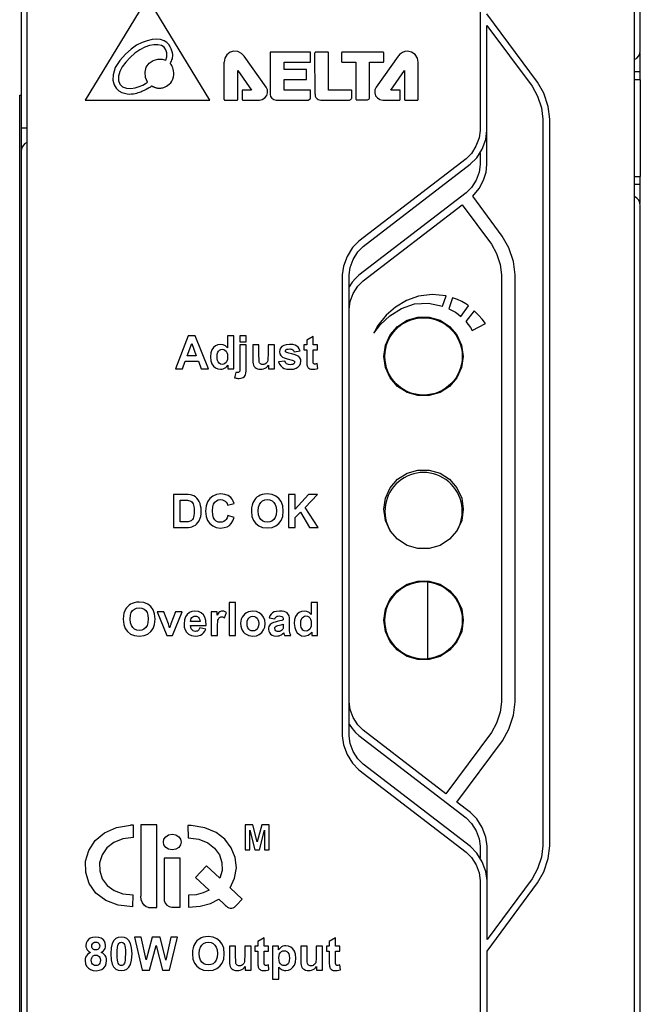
# Model space of a CAD drawing. Header units: millimetres. Extents: x 0 to 268, y -17 to 134.
# Tile 6 of 7: x 236 to 268, y 48 to 99. Entities that reach past the tile are written whole.
import ezdxf

# ---------------------------------------------------------------- set-up
doc = ezdxf.new("R2010")
doc.units = ezdxf.units.MM
doc.layers.add('02___PRT_ALL_AXES', color=7, linetype='Continuous')

msp = doc.modelspace()

# ---------------------------------------------------------------- linework, layer by layer
at = {"color": 3, "linetype": 'Continuous'}
for p, q in [((268.041, 97), (268.041, 124)), ((268.041, 95.5), (267.74, 95.5)), ((268.041, 95.5), (268.041, 90.5)), ((236.041, 91.8), (236.041, 22.6)), ((267.741, 90.5), (268.041, 90.5)), ((268.041, 22.6), (268.041, 89)), ((257.041, 69.54), (257.041, 65.58))]:
    msp.add_line(p, q, dxfattribs=at)
at = {"color": 7, "linetype": 'Continuous'}
for p, q in [((236.338, 120.899), (236.345, 24.699)), ((267.745, 24.701), (267.738, 120.901)), ((259.763, 105.301), (259.764, 92.88)), ((236.041, 100.2), (236.041, 91.8)), ((242.578, 99.749), (239.353, 94.449)), ((245.787, 94.449), (242.578, 99.749)), ((262.728, 95.373), (260.117, 98.898)), ((260.117, 91.116), (260.117, 98.306)), ((260.117, 98.306), (262.444, 95.164)), ((248.703, 95.109), (247.571, 96.711)), ((248.91, 96.894), (248.91, 94.739)), ((250.974, 96.924), (248.94, 96.924)), ((251.004, 96.431), (251.004, 96.894)), ((251.229, 94.747), (251.228, 96.893)), ((251.902, 96.922), (251.258, 96.922)), ((251.931, 94.963), (251.931, 96.893)), ((252.603, 96.894), (252.603, 96.435)), ((254.751, 96.922), (252.633, 96.924)), ((255.521, 96.71), (254.39, 95.108)), ((254.78, 96.438), (254.78, 96.892)), ((268.041, 95.5), (268.041, 96.9)), ((246.528, 94.48), (246.528, 96.409)), ((249.64, 96.024), (249.64, 96.401)), ((249.64, 96.401), (250.974, 96.401)), ((252.633, 96.406), (253.347, 96.406)), ((253.347, 96.406), (253.347, 94.485)), ((254.045, 94.592), (254.045, 96.409)), ((254.045, 96.409), (254.751, 96.409)), ((256.565, 94.479), (256.565, 96.409)), ((240.909, 96.125), (240.793, 95.754)), ((247.245, 94.48), (247.245, 95.977)), ((247.245, 95.977), (247.95, 94.964)), ((250.79, 96.024), (249.64, 96.024)), ((250.79, 95.508), (250.79, 96.024)), ((255.144, 94.962), (255.848, 95.976)), ((255.848, 95.976), (255.849, 94.479)), ((268.041, 95.9), (267.74, 95.9)), ((249.636, 94.968), (249.635, 95.508)), ((249.635, 95.508), (250.79, 95.508)), ((235.966, 31.2), (235.966, 94.7)), ((235.966, 94.7), (236.041, 94.7)), ((247.461, 94.934), (247.461, 94.48)), ((247.95, 94.964), (247.491, 94.964)), ((250.974, 94.968), (249.636, 94.968)), ((251.004, 94.564), (251.004, 94.938)), ((253.1, 94.963), (251.931, 94.963)), ((253.13, 94.582), (253.13, 94.933)), ((255.602, 94.962), (255.144, 94.962)), ((255.631, 94.479), (255.631, 94.933)), ((239.353, 94.449), (245.787, 94.449)), ((246.558, 94.45), (247.214, 94.451)), ((247.491, 94.451), (248.36, 94.451)), ((249.221, 94.449), (250.87, 94.449)), ((251.525, 94.449), (253.015, 94.45)), ((253.378, 94.455), (253.918, 94.455)), ((254.733, 94.45), (255.602, 94.45)), ((255.878, 94.45), (256.535, 94.45)), ((263.005, 93.465), (263.007, 55.899)), ((263.36, 55.899), (263.357, 93.465)), ((236.34, 93), (236.041, 93)), ((260.056, 92.416), (260.117, 92.88)), ((259.867, 91.916), (260.056, 92.416)), ((259.585, 91.461), (259.867, 91.916)), ((259.764, 91.725), (259.764, 91.116)), ((259.04, 91.411), (253.499, 87.156)), ((253.714, 86.877), (259.255, 91.131)), ((259.255, 91.131), (259.585, 91.461)), ((267.741, 90.1), (268.041, 90.1)), ((268.041, 89.1), (268.041, 90.5)), ((259.04, 89.647), (253.499, 85.392)), ((260.91, 87.422), (259.384, 89.482)), ((253.714, 85.113), (258.832, 89.042)), ((258.832, 89.042), (260.343, 87.002)), ((252.637, 85.408), (252.639, 61.588)), ((252.991, 61.588), (252.99, 85.408)), ((260.869, 85.408), (260.871, 63.353)), ((261.576, 63.353), (261.575, 85.408)), ((257.825, 83.797), (258, 84.323)), ((258.342, 84.231), (258.153, 83.665)), ((258.759, 83.27), (259.168, 83.806)), ((259.463, 83.551), (259.022, 83.007)), ((259.352, 82.544), (260.038, 82.905)), ((244.68, 82.26), (244.018, 80.56)), ((245.043, 82.26), (244.68, 82.26)), ((245.724, 80.56), (245.043, 82.26)), ((246.707, 82.26), (246.707, 81.648)), ((247.033, 82.26), (246.707, 82.26)), ((247.033, 80.56), (247.033, 82.26)), ((247.348, 82.26), (247.348, 81.959)), ((247.673, 82.26), (247.348, 82.26)), ((247.348, 81.959), (247.673, 81.959)), ((247.673, 81.959), (247.673, 82.26)), ((251.128, 82.227), (250.801, 82.037)), ((250.801, 82.037), (250.801, 81.792)), ((251.128, 81.792), (251.128, 82.227)), ((244.628, 81.233), (244.858, 81.864)), ((244.858, 81.864), (245.092, 81.233)), ((247.348, 81.792), (247.348, 80.617)), ((247.673, 81.792), (247.348, 81.792)), ((247.674, 80.599), (247.673, 81.792)), ((248.007, 81.792), (248.007, 81.013)), ((248.333, 81.792), (248.007, 81.792)), ((248.333, 81.226), (248.333, 81.792)), ((248.802, 81.792), (248.802, 81.273)), ((249.128, 81.792), (248.802, 81.792)), ((249.128, 80.561), (249.128, 81.792)), ((250.152, 81.437), (250.459, 81.494)), ((250.651, 81.792), (250.651, 81.532)), ((250.801, 81.792), (250.651, 81.792)), ((250.651, 81.532), (250.801, 81.532)), ((250.801, 81.532), (250.801, 80.996)), ((251.351, 81.792), (251.128, 81.792)), ((251.128, 81.532), (251.351, 81.533)), ((251.128, 81.036), (251.128, 81.532)), ((251.351, 81.533), (251.351, 81.792)), ((244.383, 80.56), (244.523, 80.946)), ((244.523, 80.946), (245.202, 80.946)), ((245.092, 81.233), (244.628, 81.233)), ((245.202, 80.946), (245.351, 80.56)), ((249.677, 80.962), (249.35, 80.912)), ((244.018, 80.56), (244.383, 80.56)), ((245.351, 80.56), (245.724, 80.56)), ((246.731, 80.741), (246.731, 80.56)), ((246.731, 80.56), (247.033, 80.56)), ((248.825, 80.745), (248.825, 80.561)), ((248.825, 80.561), (249.128, 80.561)), ((251.377, 80.582), (251.349, 80.834)), ((247.132, 80.374), (247.075, 80.095)), ((243.919, 74.06), (243.919, 72.36)), ((244.546, 74.06), (243.919, 74.06)), ((249.862, 74.061), (249.862, 72.361)), ((250.205, 74.061), (249.862, 74.061)), ((250.899, 74.061), (250.205, 73.306)), ((250.205, 73.306), (250.205, 74.061)), ((250.72, 73.399), (251.36, 74.061)), ((251.36, 74.061), (250.899, 74.061)), ((244.262, 72.647), (244.262, 73.773)), ((244.262, 73.773), (244.416, 73.773)), ((246.711, 73.511), (247.051, 73.592)), ((251.395, 72.361), (250.72, 73.399)), ((254.874, 72.721), (254.792, 73.3)), ((247.056, 72.88), (246.723, 72.985)), ((250.205, 72.874), (250.484, 73.158)), ((250.205, 72.361), (250.205, 72.874)), ((250.484, 73.158), (250.951, 72.361)), ((243.919, 72.36), (244.565, 72.36)), ((244.518, 72.647), (244.262, 72.647)), ((249.862, 72.361), (250.205, 72.361)), ((250.951, 72.361), (251.395, 72.361)), ((246.8, 68.473), (246.8, 66.773)), ((247.125, 68.473), (246.8, 68.473)), ((247.126, 66.773), (247.125, 68.473)), ((251.035, 68.474), (251.035, 67.861)), ((251.36, 68.474), (251.035, 68.474)), ((251.36, 66.774), (251.36, 68.474)), ((243.076, 68.005), (243.572, 66.773)), ((243.418, 68.005), (243.076, 68.005)), ((243.65, 67.376), (243.418, 68.005)), ((244.02, 68.005), (243.786, 67.376)), ((243.866, 66.773), (244.355, 68.005)), ((244.355, 68.005), (244.02, 68.005)), ((245.861, 68.005), (245.862, 66.773)), ((246.164, 68.005), (245.861, 68.005)), ((246.164, 67.83), (246.164, 68.005)), ((246.558, 67.687), (246.659, 67.971)), ((248.858, 67.683), (249.154, 67.629)), ((243.717, 67.166), (243.65, 67.376)), ((244.794, 67.295), (245.61, 67.295)), ((245.286, 67.495), (244.799, 67.495)), ((249.59, 67.61), (249.59, 67.577)), ((249.59, 67.365), (249.59, 67.3)), ((249.906, 67.178), (249.91, 67.559)), ((243.572, 66.773), (243.866, 66.773)), ((245.593, 67.111), (245.268, 67.165)), ((245.862, 66.773), (246.187, 66.773)), ((246.187, 66.773), (246.187, 67.154)), ((246.8, 66.773), (247.126, 66.773)), ((249.615, 66.908), (249.618, 66.899)), ((249.618, 66.899), (249.626, 66.87)), ((249.658, 66.774), (249.981, 66.774)), ((251.058, 66.955), (251.058, 66.774)), ((251.058, 66.774), (251.36, 66.774)), ((253.5, 61.603), (259.043, 57.349)), ((257.998, 58.595), (253.715, 61.882)), ((260.344, 61.76), (257.998, 58.595)), ((258.557, 58.166), (260.911, 61.339)), ((259.258, 55.865), (253.716, 60.119)), ((253.501, 59.839), (259.043, 55.585)), ((259.257, 57.629), (258.557, 58.166)), ((242.226, 56.999), (242.227, 53.304)), ((243.057, 56.999), (242.226, 56.999)), ((243.057, 52.726), (243.057, 56.999)), ((241.856, 56.974), (241.686, 56.977)), ((241.849, 56.337), (241.856, 56.974)), ((244.833, 56.955), (244.663, 56.952)), ((244.663, 56.952), (244.67, 56.316)), ((247.621, 56.989), (247.621, 55.704)), ((248.009, 56.989), (247.621, 56.989)), ((247.862, 55.704), (247.862, 56.715)), ((247.862, 56.715), (248.116, 55.704)), ((248.242, 56.112), (248.009, 56.989)), ((248.473, 56.989), (248.242, 56.112)), ((248.366, 55.704), (248.621, 56.715)), ((248.862, 56.989), (248.473, 56.989)), ((248.621, 56.715), (248.621, 55.704)), ((248.862, 55.704), (248.862, 56.989)), ((247.621, 55.704), (247.862, 55.704)), ((248.116, 55.704), (248.366, 55.704)), ((248.621, 55.704), (248.862, 55.704)), ((259.767, 55.88), (259.767, 55.271)), ((260.12, 51.057), (260.12, 55.88)), ((243.435, 55.26), (243.435, 53.081)), ((244.265, 55.26), (243.435, 55.26)), ((244.265, 52.74), (244.265, 55.26)), ((260.059, 54.58), (259.87, 55.08)), ((245.626, 54.872), (245.061, 54.264)), ((246.311, 54.235), (245.626, 54.872)), ((260.12, 54.116), (260.059, 54.58)), ((245.758, 53.616), (245.061, 54.264)), ((259.767, 54.116), (259.768, 32.684)), ((262.447, 54.2), (260.12, 51.057)), ((260.12, 50.464), (262.73, 53.99)), ((247.469, 53.154), (246.843, 53.739)), ((241.822, 52.751), (241.834, 53.371)), ((244.685, 53.347), (244.697, 52.73)), ((246.256, 53.15), (246.5, 52.923)), ((247.171, 52.835), (247.469, 53.154)), ((242.62, 52.726), (243.057, 52.726)), ((243.828, 52.74), (244.265, 52.74)), ((242.248, 51.183), (241.897, 51.183)), ((241.897, 51.183), (242.303, 49.483)), ((242.504, 50.015), (242.248, 51.183)), ((242.815, 51.183), (242.504, 50.015)), ((243.223, 51.183), (242.815, 51.183)), ((243.521, 49.995), (243.223, 51.183)), ((243.782, 51.183), (243.521, 49.995)), ((243.715, 49.483), (244.128, 51.183)), ((244.128, 51.183), (243.782, 51.183)), ((248.6, 51.15), (248.273, 50.959)), ((248.273, 50.959), (248.273, 50.715)), ((248.6, 50.715), (248.6, 51.15)), ((252.293, 51.15), (251.966, 50.96)), ((251.966, 50.96), (251.966, 50.715)), ((252.293, 50.715), (252.293, 51.15)), ((242.675, 49.483), (243.012, 50.754)), ((243.012, 50.754), (243.351, 49.483)), ((247.127, 50.715), (246.801, 50.715)), ((246.801, 50.715), (246.801, 49.935)), ((247.127, 50.149), (247.127, 50.715)), ((247.921, 50.715), (247.595, 50.715)), ((247.595, 50.715), (247.595, 50.195)), ((247.921, 49.483), (247.921, 50.715)), ((248.273, 50.715), (248.124, 50.715)), ((248.124, 50.715), (248.124, 50.455)), ((248.124, 50.455), (248.274, 50.455)), ((248.274, 50.455), (248.274, 49.918)), ((248.823, 50.715), (248.6, 50.715)), ((248.601, 50.455), (248.823, 50.455)), ((248.601, 49.959), (248.601, 50.455)), ((248.823, 50.455), (248.823, 50.715)), ((249.344, 50.715), (249.04, 50.715)), ((249.04, 50.715), (249.04, 49.015)), ((249.344, 50.534), (249.344, 50.715)), ((250.819, 50.715), (250.493, 50.715)), ((250.493, 50.715), (250.493, 49.936)), ((250.819, 50.149), (250.819, 50.715)), ((251.613, 50.715), (251.287, 50.715)), ((251.287, 50.715), (251.287, 50.195)), ((251.613, 49.483), (251.613, 50.715)), ((251.966, 50.715), (251.816, 50.715)), ((251.816, 50.715), (251.816, 50.455)), ((251.816, 50.455), (251.966, 50.455)), ((251.966, 50.455), (251.966, 49.918)), ((252.515, 50.715), (252.293, 50.715)), ((252.293, 50.455), (252.515, 50.455)), ((252.293, 49.959), (252.293, 50.455)), ((252.515, 50.455), (252.515, 50.715)), ((260.121, 32.684), (260.12, 50.464)), ((242.303, 49.483), (242.675, 49.483)), ((243.351, 49.483), (243.715, 49.483)), ((247.618, 49.667), (247.618, 49.483)), ((247.618, 49.483), (247.921, 49.483)), ((248.85, 49.504), (248.822, 49.757)), ((249.366, 49.015), (249.366, 49.635)), ((251.311, 49.668), (251.311, 49.483)), ((251.311, 49.483), (251.613, 49.483)), ((252.542, 49.504), (252.514, 49.757)), ((249.04, 49.015), (249.366, 49.015))]:
    msp.add_line(p, q, dxfattribs=at)
for points in [[(243.764, 96.322), (243.762, 96.368), (243.78, 96.413), (243.808, 96.464), (243.835, 96.521), (243.857, 96.582), (243.872, 96.648), (243.879, 96.721), (243.876, 96.803), (243.862, 96.893), (243.837, 96.99), (243.798, 97.095), (243.744, 97.205), (243.669, 97.317), (243.566, 97.424), (243.426, 97.515), (243.246, 97.575), (243.039, 97.593), (242.808, 97.572), (242.558, 97.517), (242.291, 97.421), (242.01, 97.279), (241.72, 97.082), (241.429, 96.825), (241.142, 96.497), (240.909, 96.125)], [(243.521, 96.506), (243.573, 96.691), (243.57, 96.885), (243.524, 97.049), (243.432, 97.176), (243.289, 97.264), (243.106, 97.308), (242.897, 97.305), (242.673, 97.261), (242.432, 97.179), (242.179, 97.05), (241.923, 96.868), (241.675, 96.65), (241.446, 96.411), (241.262, 96.162), (241.135, 95.917), (241.065, 95.678)], [(247.571, 96.711), (247.431, 96.859), (247.245, 96.95), (247.041, 96.97), (246.846, 96.916), (246.679, 96.792), (246.568, 96.612), (246.528, 96.409)], [(251.258, 96.922), (251.244, 96.918), (251.233, 96.907), (251.228, 96.893)], [(251.923, 96.913), (251.916, 96.918), (251.909, 96.921), (251.902, 96.922)], [(251.931, 96.893), (251.93, 96.901), (251.927, 96.908), (251.923, 96.913)], [(252.612, 96.916), (252.607, 96.909), (252.604, 96.902), (252.603, 96.894)], [(252.633, 96.924), (252.626, 96.923), (252.619, 96.921), (252.612, 96.916)], [(254.78, 96.892), (254.775, 96.906), (254.764, 96.917), (254.751, 96.922)], [(255.64, 96.839), (255.598, 96.801), (255.558, 96.758), (255.521, 96.71)], [(256.001, 96.972), (255.873, 96.956), (255.746, 96.909), (255.64, 96.839)], [(256.565, 96.409), (256.522, 96.621), (256.401, 96.806), (256.216, 96.928), (256.001, 96.972)], [(242.574, 95.381), (242.465, 95.617), (242.444, 95.886), (242.507, 96.145), (242.656, 96.36), (242.868, 96.5), (243.106, 96.57), (243.333, 96.558), (243.521, 96.506)], [(243.936, 95.753), (243.935, 95.86), (243.922, 95.958), (243.902, 96.041), (243.877, 96.112), (243.85, 96.175), (243.821, 96.229), (243.791, 96.278), (243.764, 96.322)], [(252.603, 96.435), (252.604, 96.428), (252.607, 96.421), (252.612, 96.415)], [(252.612, 96.415), (252.618, 96.41), (252.626, 96.407), (252.633, 96.406)], [(254.751, 96.409), (254.758, 96.41), (254.765, 96.412), (254.771, 96.417)], [(254.771, 96.417), (254.776, 96.423), (254.779, 96.431), (254.78, 96.438)], [(240.793, 95.754), (240.786, 95.48), (240.842, 95.242), (240.951, 95.056), (241.091, 94.929), (241.24, 94.846), (241.383, 94.797), (241.516, 94.771), (241.638, 94.761), (241.749, 94.763), (241.849, 94.773), (241.94, 94.789), (242.021, 94.809), (242.094, 94.831), (242.16, 94.854), (242.219, 94.878), (242.273, 94.902), (242.322, 94.924), (242.367, 94.946), (242.408, 94.966), (242.445, 94.985), (242.479, 95.003), (242.511, 95.019)], [(241.065, 95.678), (241.065, 95.46), (241.14, 95.275), (241.279, 95.134), (241.482, 95.055), (241.715, 95.041), (241.939, 95.077), (242.145, 95.142), (242.325, 95.219), (242.468, 95.304), (242.574, 95.381)], [(242.704, 95.119), (242.721, 95.128), (242.737, 95.137), (242.751, 95.147), (242.763, 95.157), (242.774, 95.166), (242.784, 95.176), (242.795, 95.18), (242.807, 95.173), (242.818, 95.165), (242.831, 95.158), (242.846, 95.151), (242.862, 95.142), (242.879, 95.134), (242.898, 95.125), (242.919, 95.117), (242.941, 95.108), (242.966, 95.1), (242.993, 95.092), (243.022, 95.084), (243.055, 95.077), (243.09, 95.071), (243.128, 95.067), (243.169, 95.065), (243.213, 95.065), (243.26, 95.069), (243.31, 95.076), (243.363, 95.088), (243.421, 95.105), (243.484, 95.13), (243.552, 95.165), (243.624, 95.21), (243.699, 95.27), (243.772, 95.344), (243.837, 95.433), (243.888, 95.533), (243.921, 95.642), (243.936, 95.753)], [(262.444, 95.164), (262.727, 94.653), (262.928, 94.045), (263.005, 93.465)], [(263.357, 93.465), (263.273, 94.116), (263.047, 94.8), (262.728, 95.373)], [(242.511, 95.019), (242.596, 95.064), (242.621, 95.077), (242.644, 95.089), (242.666, 95.1), (242.704, 95.119)], [(247.47, 94.955), (247.465, 94.949), (247.462, 94.941), (247.461, 94.934)], [(247.491, 94.964), (247.484, 94.963), (247.477, 94.96), (247.47, 94.955)], [(248.36, 94.451), (248.506, 94.478), (248.639, 94.557), (248.732, 94.676), (248.776, 94.821), (248.765, 94.975), (248.703, 95.109)], [(248.91, 94.739), (248.932, 94.64), (248.996, 94.546), (249.1, 94.475), (249.221, 94.449)], [(250.994, 94.96), (250.988, 94.964), (250.981, 94.967), (250.974, 94.968)], [(251.004, 94.938), (251.003, 94.946), (250.999, 94.954), (250.994, 94.96)], [(251.229, 94.747), (251.241, 94.658), (251.278, 94.579), (251.334, 94.518)], [(253.121, 94.955), (253.115, 94.959), (253.107, 94.962), (253.1, 94.963)], [(253.13, 94.933), (253.129, 94.941), (253.126, 94.949), (253.121, 94.955)], [(254.39, 95.108), (254.329, 94.976), (254.317, 94.82), (254.362, 94.675), (254.454, 94.556), (254.586, 94.477), (254.733, 94.45)], [(255.624, 94.954), (255.618, 94.958), (255.611, 94.961), (255.602, 94.962)], [(255.631, 94.933), (255.63, 94.941), (255.628, 94.948), (255.624, 94.954)], [(246.528, 94.48), (246.529, 94.473), (246.533, 94.466), (246.538, 94.459)], [(246.538, 94.459), (246.543, 94.455), (246.55, 94.452), (246.558, 94.45)], [(247.214, 94.451), (247.23, 94.455), (247.241, 94.466), (247.245, 94.48)], [(247.461, 94.48), (247.462, 94.473), (247.465, 94.466), (247.47, 94.46)], [(247.47, 94.46), (247.476, 94.455), (247.484, 94.452), (247.491, 94.451)], [(250.87, 94.449), (250.934, 94.47), (250.982, 94.512), (251.004, 94.564)], [(251.334, 94.518), (251.396, 94.48), (251.461, 94.457), (251.525, 94.449)], [(253.015, 94.45), (253.043, 94.456), (253.071, 94.473), (253.096, 94.498)], [(253.096, 94.498), (253.113, 94.525), (253.125, 94.553), (253.13, 94.582)], [(253.918, 94.455), (253.95, 94.46), (253.979, 94.471), (254.003, 94.487)], [(254.003, 94.487), (254.025, 94.514), (254.04, 94.55), (254.045, 94.592)], [(255.602, 94.45), (255.61, 94.451), (255.617, 94.453), (255.624, 94.458)], [(255.624, 94.458), (255.628, 94.465), (255.631, 94.472), (255.631, 94.479)], [(255.849, 94.479), (255.85, 94.471), (255.853, 94.464), (255.858, 94.458)], [(255.858, 94.458), (255.864, 94.454), (255.87, 94.451), (255.878, 94.45)], [(256.535, 94.45), (256.543, 94.451), (256.55, 94.454), (256.557, 94.458)], [(256.557, 94.458), (256.561, 94.465), (256.564, 94.472), (256.565, 94.479)], [(259.764, 92.88), (259.711, 92.491), (259.549, 92.073), (259.316, 91.69), (259.04, 91.411)], [(259.764, 91.116), (259.709, 90.723), (259.55, 90.309), (259.318, 89.929), (259.04, 89.647)], [(259.384, 89.482), (259.709, 89.872), (259.939, 90.305), (260.071, 90.724), (260.117, 91.116)], [(253.499, 87.156), (253.169, 86.826), (252.887, 86.372), (252.698, 85.872), (252.637, 85.408)], [(261.575, 85.408), (261.487, 86.097), (261.25, 86.817), (260.91, 87.422)], [(252.99, 85.408), (253.043, 85.796), (253.205, 86.215), (253.438, 86.598), (253.714, 86.877)], [(260.343, 87.002), (260.607, 86.523), (260.795, 85.954), (260.869, 85.408)], [(253.499, 85.392), (253.316, 85.23), (253.146, 85.03), (252.99, 84.797)], [(252.99, 83.644), (253.045, 84.037), (253.204, 84.45), (253.436, 84.83), (253.714, 85.113)], [(255.966, 84.096), (255.383, 83.75), (254.899, 83.328), (254.484, 82.804)], [(258, 84.323), (257.283, 84.396), (256.571, 84.312), (255.966, 84.096)], [(259.032, 83.911), (258.821, 84.03), (258.59, 84.137), (258.342, 84.231)], [(254.266, 82.402), (254.621, 82.85), (255.091, 83.289), (255.703, 83.679), (256.375, 83.909), (257.087, 83.949), (257.825, 83.797)], [(258.153, 83.665), (258.222, 83.632), (258.291, 83.598), (258.357, 83.563)], [(258.357, 83.563), (258.488, 83.481), (258.622, 83.383), (258.759, 83.27)], [(259.168, 83.806), (259.123, 83.841), (259.078, 83.876), (259.032, 83.911)], [(260.038, 82.905), (259.871, 83.124), (259.678, 83.339), (259.463, 83.551)], [(254.791, 81.2), (254.874, 81.778), (255.117, 82.308), (255.499, 82.749), (255.989, 83.065), (256.548, 83.229), (257.133, 83.229), (257.693, 83.065), (258.183, 82.749), (258.565, 82.309), (258.808, 81.779), (258.891, 81.2)], [(259.022, 83.007), (259.147, 82.854), (259.257, 82.699), (259.352, 82.544)], [(254.484, 82.804), (254.408, 82.678), (254.337, 82.543), (254.266, 82.402)], [(245.978, 81.657), (245.901, 81.542), (245.85, 81.388), (245.831, 81.181)], [(246.35, 81.82), (246.205, 81.801), (246.085, 81.748), (245.978, 81.657)], [(246.164, 81.203), (246.174, 81.323), (246.201, 81.413), (246.241, 81.478)], [(246.241, 81.478), (246.299, 81.53), (246.363, 81.56), (246.436, 81.57)], [(246.707, 81.648), (246.595, 81.747), (246.478, 81.802), (246.35, 81.82)], [(246.436, 81.57), (246.512, 81.56), (246.575, 81.529), (246.632, 81.477)], [(246.632, 81.477), (246.672, 81.408), (246.699, 81.309), (246.709, 81.172)], [(249.522, 81.711), (249.45, 81.63), (249.41, 81.543), (249.395, 81.442)], [(249.395, 81.442), (249.412, 81.33), (249.459, 81.241), (249.541, 81.164)], [(249.914, 81.82), (249.739, 81.805), (249.611, 81.767), (249.522, 81.711)], [(249.698, 81.484), (249.702, 81.509), (249.714, 81.53), (249.736, 81.549)], [(249.73, 81.424), (249.712, 81.443), (249.702, 81.462), (249.698, 81.484)], [(250.034, 81.333), (249.874, 81.372), (249.777, 81.402), (249.73, 81.424)], [(249.736, 81.549), (249.777, 81.568), (249.837, 81.581), (249.92, 81.586)], [(250.289, 81.737), (250.201, 81.78), (250.079, 81.809), (249.914, 81.82)], [(249.92, 81.586), (249.985, 81.581), (250.037, 81.568), (250.076, 81.547)], [(250.076, 81.547), (250.108, 81.52), (250.133, 81.484), (250.152, 81.437)], [(250.459, 81.494), (250.417, 81.597), (250.36, 81.676), (250.289, 81.737)], [(245.831, 81.181), (245.851, 80.976), (245.903, 80.821), (245.982, 80.703)], [(246.217, 80.917), (246.189, 80.982), (246.17, 81.075), (246.164, 81.203)], [(246.439, 80.79), (246.35, 80.804), (246.279, 80.845), (246.217, 80.917)], [(246.709, 81.172), (246.698, 81.046), (246.67, 80.953), (246.629, 80.885)], [(248.007, 81.013), (248.013, 80.899), (248.028, 80.809), (248.051, 80.74)], [(248.351, 80.907), (248.342, 80.963), (248.336, 81.066), (248.333, 81.226)], [(248.777, 80.94), (248.757, 80.898), (248.728, 80.86), (248.687, 80.826)], [(248.802, 81.273), (248.799, 81.109), (248.79, 81.001), (248.777, 80.94)], [(249.35, 80.912), (249.393, 80.801), (249.455, 80.711), (249.541, 80.634)], [(249.541, 81.164), (249.633, 81.119), (249.794, 81.066), (250.041, 81.005)], [(249.762, 80.817), (249.726, 80.852), (249.697, 80.9), (249.677, 80.962)], [(250.398, 81.187), (250.319, 81.238), (250.2, 81.287), (250.034, 81.333)], [(250.041, 81.005), (250.093, 80.991), (250.129, 80.977), (250.15, 80.962)], [(250.15, 80.962), (250.163, 80.946), (250.171, 80.926), (250.174, 80.902)], [(250.359, 80.655), (250.44, 80.745), (250.485, 80.84), (250.501, 80.946)], [(250.501, 80.946), (250.488, 81.046), (250.453, 81.125), (250.398, 81.187)], [(250.801, 80.996), (250.802, 80.889), (250.806, 80.814), (250.811, 80.766)], [(251.134, 80.86), (251.13, 80.888), (251.129, 80.944), (251.128, 81.036)], [(258.891, 81.2), (258.808, 80.622), (258.566, 80.092), (258.184, 79.651), (257.694, 79.335), (257.134, 79.171), (256.549, 79.171), (255.989, 79.335), (255.499, 79.651), (255.117, 80.091), (254.874, 80.621), (254.791, 81.2)], [(245.982, 80.703), (246.093, 80.606), (246.212, 80.551), (246.346, 80.533)], [(246.346, 80.533), (246.412, 80.538), (246.48, 80.554), (246.552, 80.584)], [(246.629, 80.885), (246.571, 80.831), (246.509, 80.8), (246.439, 80.79)], [(246.552, 80.584), (246.615, 80.622), (246.674, 80.674), (246.731, 80.741)], [(247.337, 80.436), (247.328, 80.418), (247.314, 80.401), (247.294, 80.385)], [(247.348, 80.617), (247.346, 80.526), (247.343, 80.468), (247.337, 80.436)], [(247.642, 80.267), (247.659, 80.342), (247.67, 80.451), (247.674, 80.599)], [(248.051, 80.74), (248.086, 80.679), (248.133, 80.629), (248.194, 80.587)], [(248.194, 80.587), (248.26, 80.558), (248.334, 80.539), (248.417, 80.533)], [(248.417, 80.814), (248.387, 80.841), (248.366, 80.871), (248.351, 80.907)], [(248.537, 80.781), (248.489, 80.785), (248.449, 80.796), (248.417, 80.814)], [(248.417, 80.533), (248.494, 80.539), (248.571, 80.557), (248.648, 80.59)], [(248.687, 80.826), (248.641, 80.801), (248.592, 80.786), (248.537, 80.781)], [(248.648, 80.59), (248.716, 80.632), (248.775, 80.683), (248.825, 80.745)], [(249.541, 80.634), (249.642, 80.581), (249.773, 80.546), (249.941, 80.533)], [(249.941, 80.768), (249.865, 80.774), (249.806, 80.791), (249.762, 80.817)], [(250.131, 80.815), (250.085, 80.79), (250.022, 80.774), (249.941, 80.768)], [(249.941, 80.533), (250.124, 80.549), (250.26, 80.592), (250.359, 80.655)], [(250.174, 80.902), (250.169, 80.867), (250.154, 80.839), (250.131, 80.815)], [(250.811, 80.766), (250.822, 80.714), (250.838, 80.672), (250.857, 80.638)], [(250.857, 80.638), (250.881, 80.611), (250.916, 80.585), (250.961, 80.562)], [(250.961, 80.562), (251.008, 80.547), (251.061, 80.536), (251.12, 80.533)], [(251.12, 80.533), (251.216, 80.539), (251.301, 80.556), (251.377, 80.582)], [(251.163, 80.819), (251.15, 80.831), (251.14, 80.844), (251.134, 80.86)], [(251.218, 80.803), (251.197, 80.805), (251.178, 80.81), (251.163, 80.819)], [(251.349, 80.834), (251.294, 80.816), (251.251, 80.806), (251.218, 80.803)], [(247.075, 80.095), (247.117, 80.085), (247.158, 80.077), (247.196, 80.07)], [(247.176, 80.367), (247.162, 80.369), (247.147, 80.371), (247.132, 80.374)], [(247.213, 80.363), (247.201, 80.364), (247.189, 80.365), (247.176, 80.367)], [(247.196, 80.07), (247.233, 80.065), (247.269, 80.062), (247.301, 80.061)], [(247.294, 80.385), (247.273, 80.374), (247.246, 80.366), (247.213, 80.363)], [(247.301, 80.061), (247.391, 80.068), (247.465, 80.087), (247.524, 80.116)], [(247.524, 80.116), (247.577, 80.158), (247.615, 80.207), (247.642, 80.267)], [(254.792, 73.3), (254.874, 73.878), (255.117, 74.408), (255.499, 74.849), (255.99, 75.165), (256.549, 75.329), (257.135, 75.329), (257.694, 75.165), (258.184, 74.849), (258.566, 74.409), (258.809, 73.878), (258.892, 73.3)], [(244.869, 74.027), (244.789, 74.045), (244.682, 74.056), (244.546, 74.06)], [(245.125, 73.871), (245.048, 73.939), (244.964, 73.99), (244.869, 74.027)], [(245.288, 73.595), (245.244, 73.702), (245.189, 73.793), (245.125, 73.871)], [(245.794, 73.854), (245.68, 73.691), (245.604, 73.478), (245.575, 73.195)], [(246.37, 74.089), (246.138, 74.061), (245.952, 73.983), (245.794, 73.854)], [(246.046, 73.66), (246.133, 73.736), (246.232, 73.78), (246.353, 73.796)], [(246.353, 73.796), (246.443, 73.787), (246.519, 73.761), (246.585, 73.719)], [(246.877, 73.905), (246.741, 74.004), (246.577, 74.066), (246.37, 74.089)], [(247.051, 73.592), (247.002, 73.725), (246.943, 73.828), (246.877, 73.905)], [(248.176, 73.869), (248.114, 73.797), (248.062, 73.72), (248.018, 73.636)], [(248.396, 74.022), (248.321, 73.985), (248.248, 73.934), (248.176, 73.869)], [(248.763, 74.09), (248.623, 74.081), (248.502, 74.058), (248.396, 74.022)], [(248.424, 73.65), (248.517, 73.73), (248.628, 73.779), (248.766, 73.796)], [(249.363, 73.857), (249.203, 73.982), (249.009, 74.061), (248.763, 74.09)], [(248.766, 73.796), (248.902, 73.779), (249.012, 73.731), (249.106, 73.652)], [(249.589, 73.208), (249.56, 73.485), (249.481, 73.695), (249.363, 73.857)], [(244.416, 73.773), (244.546, 73.771), (244.638, 73.765), (244.698, 73.756)], [(244.698, 73.756), (244.761, 73.737), (244.814, 73.71), (244.857, 73.676)], [(244.857, 73.676), (244.894, 73.635), (244.926, 73.58), (244.954, 73.512)], [(244.954, 73.512), (244.973, 73.435), (244.985, 73.336), (244.989, 73.209)], [(245.344, 73.194), (245.337, 73.352), (245.318, 73.484), (245.288, 73.595)], [(245.929, 73.221), (245.944, 73.42), (245.985, 73.563), (246.046, 73.66)], [(246.585, 73.719), (246.64, 73.664), (246.682, 73.596), (246.711, 73.511)], [(248.018, 73.636), (247.977, 73.517), (247.95, 73.373), (247.94, 73.2)], [(248.294, 73.212), (248.311, 73.405), (248.357, 73.548), (248.424, 73.65)], [(249.106, 73.652), (249.172, 73.551), (249.218, 73.409), (249.235, 73.216)], [(258.892, 73.3), (258.809, 72.721), (258.566, 72.191)], [(244.954, 72.897), (244.927, 72.824), (244.897, 72.77), (244.864, 72.733)], [(244.989, 73.209), (244.985, 73.081), (244.973, 72.978), (244.954, 72.897)], [(245.11, 72.532), (245.179, 72.611), (245.24, 72.71), (245.292, 72.832)], [(245.292, 72.832), (245.32, 72.934), (245.338, 73.054), (245.344, 73.194)], [(245.575, 73.195), (245.603, 72.927), (245.678, 72.722), (245.793, 72.562)], [(246.044, 72.761), (245.985, 72.861), (245.944, 73.01), (245.929, 73.221)], [(246.723, 72.985), (246.685, 72.864), (246.636, 72.775), (246.581, 72.712)], [(246.801, 72.466), (246.901, 72.564), (246.987, 72.698), (247.056, 72.88)], [(247.94, 73.2), (247.97, 72.929), (248.047, 72.723), (248.164, 72.562)], [(248.427, 72.773), (248.358, 72.877), (248.312, 73.02), (248.294, 73.212)], [(248.766, 72.625), (248.633, 72.642), (248.524, 72.691), (248.427, 72.773)], [(249.102, 72.772), (249.006, 72.69), (248.897, 72.642), (248.766, 72.625)], [(249.235, 73.216), (249.217, 73.02), (249.17, 72.876), (249.102, 72.772)], [(249.365, 72.564), (249.483, 72.725), (249.56, 72.933), (249.589, 73.208)], [(244.726, 72.662), (244.677, 72.654), (244.608, 72.648), (244.518, 72.647)], [(244.565, 72.36), (244.688, 72.365), (244.788, 72.377), (244.869, 72.396)], [(244.864, 72.733), (244.826, 72.704), (244.78, 72.681), (244.726, 72.662)], [(244.869, 72.396), (244.968, 72.435), (245.047, 72.481), (245.11, 72.532)], [(245.793, 72.562), (245.949, 72.435), (246.129, 72.359), (246.35, 72.331)], [(246.346, 72.625), (246.227, 72.641), (246.129, 72.685), (246.044, 72.761)], [(246.581, 72.712), (246.511, 72.664), (246.435, 72.635), (246.346, 72.625)], [(246.35, 72.331), (246.533, 72.349), (246.681, 72.395), (246.801, 72.466)], [(248.164, 72.562), (248.321, 72.439), (248.516, 72.361), (248.767, 72.332)], [(248.767, 72.332), (249.014, 72.361), (249.207, 72.439), (249.365, 72.564)], [(255.499, 71.751), (255.117, 72.192), (254.874, 72.721)], [(258.566, 72.191), (258.185, 71.751), (257.694, 71.435), (257.135, 71.271), (256.549, 71.271), (255.99, 71.435), (255.499, 71.751)], [(254.792, 67.56), (254.875, 68.138), (255.117, 68.668), (255.499, 69.109), (255.99, 69.425), (256.55, 69.589), (257.135, 69.589), (257.695, 69.425), (258.185, 69.109), (258.567, 68.669), (258.81, 68.139), (258.892, 67.56)], [(241.555, 68.281), (241.493, 68.209), (241.44, 68.132), (241.397, 68.049)], [(241.775, 68.435), (241.7, 68.397), (241.627, 68.347), (241.555, 68.281)], [(242.141, 68.502), (242.001, 68.494), (241.88, 68.47), (241.775, 68.435)], [(241.802, 68.063), (241.896, 68.143), (242.007, 68.191), (242.145, 68.209)], [(242.742, 68.269), (242.581, 68.395), (242.388, 68.473), (242.141, 68.502)], [(242.145, 68.209), (242.281, 68.191), (242.391, 68.144), (242.484, 68.065)], [(242.968, 67.621), (242.938, 67.898), (242.86, 68.107), (242.742, 68.269)], [(241.397, 68.049), (241.356, 67.93), (241.329, 67.786), (241.319, 67.613)], [(241.673, 67.624), (241.69, 67.818), (241.736, 67.961), (241.802, 68.063)], [(242.484, 68.065), (242.551, 67.964), (242.596, 67.822), (242.613, 67.629)], [(244.62, 67.859), (244.535, 67.738), (244.48, 67.583), (244.46, 67.38)], [(245.024, 68.033), (244.867, 68.012), (244.736, 67.956), (244.62, 67.859)], [(244.799, 67.495), (244.807, 67.582), (244.831, 67.651), (244.868, 67.705)], [(244.868, 67.705), (244.919, 67.749), (244.976, 67.774), (245.044, 67.783)], [(245.458, 67.85), (245.341, 67.95), (245.202, 68.01), (245.024, 68.033)], [(245.044, 67.783), (245.107, 67.775), (245.162, 67.751), (245.213, 67.709)], [(245.213, 67.709), (245.25, 67.658), (245.275, 67.587), (245.286, 67.495)], [(245.61, 67.295), (245.593, 67.543), (245.538, 67.724), (245.458, 67.85)], [(246.304, 67.993), (246.263, 67.96), (246.216, 67.907), (246.164, 67.83)], [(246.214, 67.567), (246.236, 67.628), (246.261, 67.673), (246.289, 67.703)], [(246.289, 67.703), (246.322, 67.723), (246.36, 67.736), (246.405, 67.741)], [(246.445, 68.033), (246.393, 68.028), (246.347, 68.015), (246.304, 67.993)], [(246.405, 67.741), (246.45, 67.735), (246.501, 67.718), (246.558, 67.687)], [(246.659, 67.971), (246.586, 68.007), (246.515, 68.026), (246.445, 68.033)], [(247.464, 67.721), (247.419, 67.615), (247.393, 67.511), (247.384, 67.407)], [(247.69, 67.953), (247.601, 67.892), (247.526, 67.816), (247.464, 67.721)], [(248.018, 68.033), (247.896, 68.023), (247.788, 67.996), (247.69, 67.953)], [(247.805, 67.67), (247.869, 67.725), (247.938, 67.756), (248.02, 67.767)], [(248.476, 67.851), (248.348, 67.95), (248.2, 68.011), (248.018, 68.033)], [(248.02, 67.767), (248.1, 67.756), (248.169, 67.725), (248.233, 67.67)], [(248.655, 67.393), (248.633, 67.573), (248.574, 67.722), (248.476, 67.851)], [(249.03, 67.947), (248.96, 67.883), (248.902, 67.798), (248.858, 67.683)], [(249.391, 68.033), (249.234, 68.022), (249.116, 67.991), (249.03, 67.947)], [(249.154, 67.629), (249.177, 67.683), (249.204, 67.722), (249.233, 67.749)], [(249.233, 67.749), (249.267, 67.767), (249.311, 67.779), (249.368, 67.784)], [(249.368, 67.784), (249.45, 67.778), (249.507, 67.764), (249.543, 67.743)], [(249.716, 67.981), (249.638, 68.008), (249.532, 68.026), (249.391, 68.033)], [(249.543, 67.743), (249.567, 67.713), (249.584, 67.67), (249.59, 67.61)], [(249.866, 67.85), (249.832, 67.897), (249.783, 67.941), (249.716, 67.981)], [(249.91, 67.559), (249.904, 67.693), (249.889, 67.788), (249.866, 67.85)], [(250.305, 67.87), (250.229, 67.756), (250.177, 67.601), (250.158, 67.394)], [(250.677, 68.033), (250.533, 68.014), (250.412, 67.961), (250.305, 67.87)], [(250.491, 67.416), (250.501, 67.536), (250.528, 67.626), (250.568, 67.691)], [(250.568, 67.691), (250.626, 67.743), (250.69, 67.773), (250.763, 67.784)], [(251.035, 67.861), (250.922, 67.96), (250.805, 68.015), (250.677, 68.033)], [(250.763, 67.784), (250.839, 67.773), (250.902, 67.743), (250.959, 67.69)], [(250.959, 67.69), (250.999, 67.622), (251.026, 67.522), (251.036, 67.385)], [(241.319, 67.613), (241.349, 67.341), (241.425, 67.135), (241.543, 66.975)], [(241.806, 67.186), (241.737, 67.29), (241.69, 67.433), (241.673, 67.624)], [(242.145, 67.038), (242.012, 67.055), (241.902, 67.103), (241.806, 67.186)], [(242.481, 67.185), (242.385, 67.102), (242.276, 67.055), (242.145, 67.038)], [(242.613, 67.629), (242.596, 67.433), (242.549, 67.288), (242.481, 67.185)], [(242.744, 66.976), (242.861, 67.138), (242.939, 67.346), (242.968, 67.621)], [(243.751, 67.272), (243.744, 67.248), (243.733, 67.213), (243.717, 67.166)], [(243.786, 67.376), (243.773, 67.341), (243.762, 67.306), (243.751, 67.272)], [(244.46, 67.38), (244.475, 67.207), (244.517, 67.068), (244.581, 66.955)], [(244.872, 67.069), (244.832, 67.125), (244.805, 67.199), (244.794, 67.295)], [(246.187, 67.154), (246.191, 67.349), (246.2, 67.484), (246.214, 67.567)], [(247.384, 67.407), (247.394, 67.264), (247.422, 67.145), (247.464, 67.046)], [(247.718, 67.389), (247.729, 67.51), (247.76, 67.602), (247.805, 67.67)], [(247.805, 67.109), (247.76, 67.177), (247.729, 67.268), (247.718, 67.389)], [(248.233, 67.67), (248.278, 67.602), (248.309, 67.511), (248.32, 67.392)], [(248.32, 67.392), (248.309, 67.269), (248.278, 67.177), (248.233, 67.109)], [(248.474, 66.929), (248.574, 67.06), (248.633, 67.211), (248.655, 67.393)], [(248.874, 67.296), (248.847, 67.24), (248.83, 67.179), (248.824, 67.11)], [(249.013, 67.421), (248.957, 67.387), (248.911, 67.345), (248.874, 67.296)], [(249.273, 67.497), (249.165, 67.473), (249.079, 67.447), (249.013, 67.421)], [(249.15, 67.144), (249.157, 67.187), (249.178, 67.224), (249.214, 67.258)], [(249.214, 67.258), (249.25, 67.276), (249.307, 67.295), (249.392, 67.315)], [(249.59, 67.577), (249.519, 67.553), (249.415, 67.526), (249.273, 67.497)], [(249.392, 67.315), (249.474, 67.333), (249.54, 67.35), (249.59, 67.365)], [(249.59, 67.3), (249.588, 67.227), (249.584, 67.175), (249.577, 67.141)], [(249.921, 66.938), (249.913, 66.996), (249.908, 67.076), (249.906, 67.178)], [(250.158, 67.394), (250.178, 67.19), (250.23, 67.034), (250.309, 66.916)], [(250.544, 67.13), (250.516, 67.195), (250.497, 67.289), (250.491, 67.416)], [(251.036, 67.385), (251.025, 67.26), (250.998, 67.166), (250.957, 67.099)], [(258.892, 67.56), (258.81, 66.981), (258.567, 66.451), (258.185, 66.011), (257.695, 65.695), (257.135, 65.53), (256.55, 65.53), (255.99, 65.695), (255.5, 66.011), (255.118, 66.451), (254.875, 66.981), (254.792, 67.56)], [(241.543, 66.975), (241.7, 66.852), (241.895, 66.773), (242.146, 66.744)], [(242.146, 66.744), (242.393, 66.773), (242.586, 66.851), (242.744, 66.976)], [(244.581, 66.955), (244.694, 66.844), (244.846, 66.773), (245.057, 66.746)], [(245.06, 66.989), (244.988, 66.998), (244.927, 67.024), (244.872, 67.069)], [(245.057, 66.746), (245.192, 66.757), (245.303, 66.789), (245.394, 66.838)], [(245.189, 67.031), (245.153, 67.008), (245.111, 66.994), (245.06, 66.989)], [(245.268, 67.165), (245.245, 67.106), (245.219, 67.062), (245.189, 67.031)], [(245.394, 66.838), (245.474, 66.907), (245.54, 66.996), (245.593, 67.111)], [(247.464, 67.046), (247.525, 66.956), (247.601, 66.883), (247.697, 66.822)], [(247.697, 66.822), (247.802, 66.779), (247.909, 66.754), (248.021, 66.746)], [(248.02, 67.011), (247.938, 67.022), (247.869, 67.054), (247.805, 67.109)], [(248.233, 67.109), (248.169, 67.054), (248.1, 67.022), (248.02, 67.011)], [(248.021, 66.746), (248.198, 66.767), (248.345, 66.828), (248.474, 66.929)], [(248.824, 67.11), (248.837, 67.008), (248.873, 66.923), (248.933, 66.849)], [(248.933, 66.849), (249.01, 66.794), (249.108, 66.759), (249.234, 66.746)], [(249.201, 67.025), (249.172, 67.06), (249.156, 67.099), (249.15, 67.144)], [(249.331, 66.975), (249.279, 66.981), (249.237, 66.998), (249.201, 67.025)], [(249.234, 66.746), (249.304, 66.75), (249.371, 66.764), (249.437, 66.787)], [(249.499, 67.033), (249.443, 67), (249.388, 66.982), (249.331, 66.975)], [(249.437, 66.787), (249.496, 66.817), (249.556, 66.857), (249.615, 66.908)], [(249.577, 67.141), (249.56, 67.101), (249.535, 67.066), (249.499, 67.033)], [(249.626, 66.87), (249.638, 66.83), (249.649, 66.798), (249.658, 66.774)], [(249.981, 66.774), (249.954, 66.833), (249.934, 66.888), (249.921, 66.938)], [(250.309, 66.916), (250.42, 66.819), (250.539, 66.765), (250.673, 66.746)], [(250.766, 67.003), (250.677, 67.017), (250.606, 67.058), (250.544, 67.13)], [(250.673, 66.746), (250.739, 66.751), (250.807, 66.768), (250.879, 66.797)], [(250.957, 67.099), (250.898, 67.044), (250.836, 67.014), (250.766, 67.003)], [(250.879, 66.797), (250.942, 66.836), (251.001, 66.887), (251.058, 66.955)], [(253.715, 61.882), (253.437, 62.165), (253.206, 62.544), (253.046, 62.958), (252.991, 63.351)], [(260.871, 63.353), (260.797, 62.809), (260.609, 62.241), (260.344, 61.76)], [(260.911, 61.339), (261.25, 61.943), (261.488, 62.663), (261.576, 63.353)], [(252.991, 62.198), (253.147, 61.965), (253.318, 61.765), (253.5, 61.603)], [(252.639, 61.588), (252.7, 61.125), (252.889, 60.624), (253.171, 60.169), (253.501, 59.839)], [(253.716, 60.119), (253.44, 60.398), (253.206, 60.781), (253.045, 61.199), (252.991, 61.588)], [(260.12, 55.88), (260.057, 56.349), (259.87, 56.844), (259.591, 57.294), (259.257, 57.629)], [(259.043, 57.349), (259.321, 57.066), (259.552, 56.687), (259.712, 56.273), (259.767, 55.88)], [(241.822, 52.751), (241.062, 52.842), (240.416, 53.082), (239.909, 53.463), (239.564, 53.959), (239.383, 54.52), (239.373, 55.105), (239.538, 55.672), (239.864, 56.18), (240.348, 56.585), (240.966, 56.857), (241.686, 56.977)], [(243.391, 56.099), (243.421, 56.243), (243.512, 56.372), (243.662, 56.466), (243.849, 56.502), (244.037, 56.467), (244.187, 56.373), (244.279, 56.243), (244.309, 56.1)], [(246.843, 53.739), (247.07, 54.226), (247.163, 54.761), (247.103, 55.302), (246.901, 55.809), (246.57, 56.25), (246.114, 56.597), (245.532, 56.841), (244.833, 56.955)], [(241.849, 56.337), (241.298, 56.27), (240.83, 56.085), (240.467, 55.8), (240.221, 55.436), (240.096, 55.03), (240.1, 54.609), (240.232, 54.207), (240.482, 53.855), (240.847, 53.591), (241.305, 53.429), (241.834, 53.371)], [(244.309, 56.1), (244.279, 55.956), (244.188, 55.826), (244.038, 55.732), (243.851, 55.696), (243.663, 55.731), (243.513, 55.826), (243.421, 55.955), (243.391, 56.099)], [(244.67, 56.316), (245.229, 56.246), (245.687, 56.065), (246.042, 55.789), (246.288, 55.434), (246.418, 55.039), (246.425, 54.631), (246.311, 54.235)], [(259.043, 55.585), (259.318, 55.306), (259.552, 54.923), (259.713, 54.504), (259.767, 54.116)], [(259.87, 55.08), (259.588, 55.534), (259.258, 55.865)], [(263.007, 55.899), (262.93, 55.319), (262.73, 54.711), (262.447, 54.2)], [(262.73, 53.99), (263.05, 54.563), (263.275, 55.247), (263.36, 55.899)], [(245.758, 53.615), (245.452, 53.473), (245.092, 53.381), (244.685, 53.347)], [(242.62, 52.726), (242.505, 52.752), (242.395, 52.83), (242.307, 52.953), (242.249, 53.114), (242.227, 53.304)], [(244.697, 52.73), (245.298, 52.786), (245.821, 52.932), (246.256, 53.15)], [(246.5, 52.923), (246.551, 52.876), (246.602, 52.828), (246.654, 52.779)], [(239.519, 51.065), (239.445, 50.975), (239.402, 50.873), (239.386, 50.751)], [(239.896, 51.19), (239.734, 51.173), (239.611, 51.13), (239.519, 51.065)], [(239.75, 50.875), (239.79, 50.905), (239.838, 50.924), (239.9, 50.931)], [(240.272, 51.065), (240.179, 51.13), (240.056, 51.173), (239.896, 51.19)], [(239.9, 50.931), (239.958, 50.924), (240.005, 50.906), (240.045, 50.875)], [(240.407, 50.751), (240.391, 50.872), (240.347, 50.974), (240.272, 51.065)], [(240.835, 51.016), (240.749, 50.864), (240.69, 50.64), (240.668, 50.325)], [(241.219, 51.19), (241.06, 51.168), (240.936, 51.111), (240.835, 51.016)], [(241.114, 50.881), (241.146, 50.902), (241.181, 50.915), (241.22, 50.919)], [(241.606, 51.013), (241.502, 51.11), (241.378, 51.168), (241.219, 51.19)], [(241.22, 50.919), (241.258, 50.915), (241.292, 50.903), (241.324, 50.881)], [(241.772, 50.321), (241.749, 50.639), (241.69, 50.863), (241.606, 51.013)], [(245.129, 50.991), (245.066, 50.919), (245.014, 50.842), (244.971, 50.758)], [(245.349, 51.145), (245.274, 51.107), (245.201, 51.057), (245.129, 50.991)], [(245.715, 51.212), (245.575, 51.203), (245.454, 51.18), (245.349, 51.145)], [(245.376, 50.773), (245.47, 50.853), (245.581, 50.901), (245.719, 50.919)], [(246.316, 50.979), (246.155, 51.105), (245.962, 51.183), (245.715, 51.212)], [(245.719, 50.919), (245.855, 50.901), (245.964, 50.854), (246.058, 50.775)], [(246.542, 50.331), (246.512, 50.608), (246.434, 50.817), (246.316, 50.979)], [(239.386, 50.751), (239.393, 50.677), (239.412, 50.61), (239.443, 50.546)], [(239.627, 50.4), (239.533, 50.349), (239.463, 50.289), (239.411, 50.221)], [(239.443, 50.546), (239.486, 50.491), (239.546, 50.442), (239.627, 50.4)], [(239.695, 50.728), (239.702, 50.788), (239.721, 50.836), (239.75, 50.875)], [(239.749, 50.576), (239.72, 50.614), (239.701, 50.664), (239.695, 50.728)], [(239.896, 50.522), (239.836, 50.528), (239.788, 50.546), (239.749, 50.576)], [(240.045, 50.576), (240.006, 50.547), (239.957, 50.528), (239.896, 50.522)], [(240.045, 50.875), (240.075, 50.836), (240.094, 50.788), (240.1, 50.729)], [(240.1, 50.729), (240.094, 50.665), (240.075, 50.616), (240.045, 50.576)], [(240.172, 50.4), (240.243, 50.438), (240.299, 50.485), (240.345, 50.54)], [(240.387, 50.234), (240.334, 50.297), (240.264, 50.353), (240.172, 50.4)], [(240.345, 50.54), (240.379, 50.604), (240.399, 50.673), (240.407, 50.751)], [(241.009, 50.321), (241.012, 50.51), (241.024, 50.65), (241.041, 50.747)], [(241.041, 50.747), (241.062, 50.808), (241.087, 50.852), (241.114, 50.881)], [(241.324, 50.881), (241.351, 50.85), (241.376, 50.801), (241.4, 50.731)], [(241.4, 50.731), (241.416, 50.643), (241.427, 50.509), (241.431, 50.321)], [(244.971, 50.758), (244.93, 50.64), (244.903, 50.495), (244.893, 50.322)], [(245.247, 50.334), (245.264, 50.527), (245.31, 50.67), (245.376, 50.773)], [(246.058, 50.775), (246.125, 50.674), (246.17, 50.532), (246.187, 50.339)], [(249.504, 50.684), (249.439, 50.64), (249.387, 50.59), (249.344, 50.534)], [(249.362, 50.12), (249.372, 50.239), (249.4, 50.328), (249.441, 50.393)], [(249.441, 50.393), (249.499, 50.445), (249.564, 50.475), (249.64, 50.485)], [(249.728, 50.743), (249.646, 50.736), (249.573, 50.716), (249.504, 50.684)], [(249.64, 50.485), (249.712, 50.475), (249.774, 50.445), (249.832, 50.391)], [(250.091, 50.574), (249.981, 50.67), (249.862, 50.724), (249.728, 50.743)], [(249.832, 50.391), (249.872, 50.324), (249.899, 50.23), (249.91, 50.104)], [(250.241, 50.106), (250.222, 50.305), (250.17, 50.458), (250.091, 50.574)], [(239.411, 50.221), (239.374, 50.144), (239.351, 50.061), (239.343, 49.968)], [(239.343, 49.968), (239.365, 49.807), (239.425, 49.68), (239.525, 49.574)], [(239.665, 50), (239.671, 50.063), (239.69, 50.121), (239.723, 50.178)], [(239.733, 49.79), (239.696, 49.842), (239.673, 49.911), (239.665, 50)], [(239.723, 50.178), (239.767, 50.223), (239.824, 50.25), (239.901, 50.261)], [(239.901, 50.261), (239.967, 50.252), (240.022, 50.228), (240.071, 50.187)], [(240.071, 50.187), (240.107, 50.136), (240.13, 50.074), (240.139, 49.996)], [(240.139, 49.996), (240.13, 49.906), (240.107, 49.838), (240.073, 49.786)], [(240.311, 49.599), (240.393, 49.705), (240.443, 49.829), (240.461, 49.982)], [(240.461, 49.982), (240.452, 50.075), (240.428, 50.158), (240.387, 50.234)], [(240.668, 50.325), (240.688, 50.005), (240.742, 49.785), (240.819, 49.644)], [(241.038, 49.909), (241.022, 49.998), (241.012, 50.133), (241.009, 50.321)], [(241.114, 49.761), (241.087, 49.791), (241.062, 49.839), (241.038, 49.909)], [(241.397, 49.897), (241.376, 49.835), (241.351, 49.791), (241.325, 49.761)], [(241.431, 50.321), (241.426, 50.132), (241.415, 49.993), (241.397, 49.897)], [(241.604, 49.628), (241.69, 49.779), (241.749, 50.003), (241.772, 50.321)], [(244.893, 50.322), (244.922, 50.051), (244.999, 49.845), (245.117, 49.684)], [(245.38, 49.895), (245.311, 50), (245.264, 50.143), (245.247, 50.334)], [(245.719, 49.747), (245.586, 49.765), (245.476, 49.813), (245.38, 49.895)], [(246.055, 49.895), (245.959, 49.812), (245.85, 49.764), (245.719, 49.747)], [(246.187, 50.339), (246.17, 50.143), (246.123, 49.998), (246.055, 49.895)], [(246.318, 49.686), (246.435, 49.848), (246.513, 50.056), (246.542, 50.331)], [(246.801, 49.935), (246.806, 49.822), (246.821, 49.732), (246.844, 49.662)], [(247.144, 49.83), (247.135, 49.886), (247.129, 49.989), (247.127, 50.149)], [(247.595, 50.195), (247.592, 50.031), (247.584, 49.923), (247.571, 49.862)], [(248.274, 49.918), (248.275, 49.811), (248.278, 49.736), (248.283, 49.688)], [(248.606, 49.782), (248.603, 49.81), (248.601, 49.867), (248.601, 49.959)], [(249.444, 49.812), (249.402, 49.883), (249.373, 49.984), (249.362, 50.12)], [(249.91, 50.104), (249.9, 49.968), (249.873, 49.871), (249.834, 49.805)], [(250.09, 49.626), (250.169, 49.744), (250.221, 49.9), (250.241, 50.106)], [(250.493, 49.936), (250.498, 49.822), (250.513, 49.732), (250.536, 49.663)], [(250.836, 49.83), (250.827, 49.886), (250.821, 49.989), (250.819, 50.149)], [(251.287, 50.195), (251.284, 50.031), (251.276, 49.924), (251.263, 49.863)], [(251.966, 49.918), (251.967, 49.812), (251.97, 49.736), (251.975, 49.689)], [(252.299, 49.783), (252.295, 49.81), (252.293, 49.867), (252.293, 49.959)], [(239.525, 49.574), (239.63, 49.509), (239.756, 49.468), (239.912, 49.452)], [(239.906, 49.714), (239.839, 49.723), (239.783, 49.747), (239.733, 49.79)], [(240.073, 49.786), (240.025, 49.746), (239.971, 49.723), (239.906, 49.714)], [(239.912, 49.452), (240.076, 49.471), (240.206, 49.521), (240.311, 49.599)], [(240.819, 49.644), (240.932, 49.537), (241.061, 49.476), (241.22, 49.454)], [(241.22, 49.724), (241.18, 49.728), (241.145, 49.74), (241.114, 49.761)], [(241.325, 49.761), (241.293, 49.74), (241.258, 49.728), (241.22, 49.724)], [(241.22, 49.454), (241.378, 49.475), (241.502, 49.532), (241.604, 49.628)], [(245.117, 49.684), (245.274, 49.561), (245.469, 49.483), (245.72, 49.454)], [(245.72, 49.454), (245.967, 49.483), (246.16, 49.561), (246.318, 49.686)], [(246.844, 49.662), (246.88, 49.602), (246.926, 49.552), (246.987, 49.509)], [(246.987, 49.509), (247.054, 49.48), (247.127, 49.462), (247.21, 49.455)], [(247.21, 49.737), (247.181, 49.763), (247.159, 49.793), (247.144, 49.83)], [(247.331, 49.703), (247.282, 49.707), (247.242, 49.719), (247.21, 49.737)], [(247.21, 49.455), (247.288, 49.461), (247.364, 49.48), (247.441, 49.512)], [(247.48, 49.749), (247.435, 49.724), (247.386, 49.709), (247.331, 49.703)], [(247.441, 49.512), (247.51, 49.554), (247.568, 49.606), (247.618, 49.667)], [(247.571, 49.862), (247.551, 49.82), (247.521, 49.783), (247.48, 49.749)], [(248.283, 49.688), (248.295, 49.636), (248.31, 49.594), (248.329, 49.561)], [(248.329, 49.561), (248.354, 49.533), (248.388, 49.507), (248.434, 49.485)], [(248.434, 49.485), (248.481, 49.469), (248.534, 49.459), (248.592, 49.455)], [(248.592, 49.455), (248.689, 49.461), (248.774, 49.478), (248.85, 49.504)], [(248.635, 49.741), (248.622, 49.753), (248.613, 49.767), (248.606, 49.782)], [(248.691, 49.726), (248.669, 49.727), (248.651, 49.733), (248.635, 49.741)], [(248.822, 49.757), (248.767, 49.739), (248.724, 49.729), (248.691, 49.726)], [(249.366, 49.635), (249.428, 49.573), (249.486, 49.527), (249.54, 49.496)], [(249.645, 49.714), (249.571, 49.725), (249.505, 49.756), (249.444, 49.812)], [(249.54, 49.496), (249.597, 49.474), (249.658, 49.46), (249.725, 49.455)], [(249.834, 49.805), (249.778, 49.753), (249.717, 49.724), (249.645, 49.714)], [(249.725, 49.455), (249.861, 49.474), (249.979, 49.529), (250.09, 49.626)], [(250.536, 49.663), (250.572, 49.602), (250.619, 49.552), (250.68, 49.51)], [(250.68, 49.51), (250.746, 49.48), (250.819, 49.462), (250.902, 49.455)], [(250.902, 49.737), (250.873, 49.763), (250.851, 49.794), (250.836, 49.83)], [(251.023, 49.704), (250.974, 49.708), (250.934, 49.719), (250.902, 49.737)], [(250.902, 49.455), (250.98, 49.462), (251.056, 49.48), (251.133, 49.512)], [(251.173, 49.749), (251.127, 49.724), (251.078, 49.709), (251.023, 49.704)], [(251.133, 49.512), (251.202, 49.555), (251.26, 49.606), (251.311, 49.668)], [(251.263, 49.863), (251.243, 49.821), (251.213, 49.783), (251.173, 49.749)], [(251.975, 49.689), (251.987, 49.637), (252.003, 49.594), (252.021, 49.561)], [(252.021, 49.561), (252.046, 49.533), (252.08, 49.508), (252.126, 49.485)], [(252.126, 49.485), (252.173, 49.469), (252.226, 49.459), (252.285, 49.456)], [(252.285, 49.456), (252.381, 49.462), (252.466, 49.478), (252.542, 49.504)], [(252.327, 49.742), (252.314, 49.753), (252.305, 49.767), (252.299, 49.783)], [(252.383, 49.726), (252.361, 49.728), (252.343, 49.733), (252.327, 49.742)], [(252.514, 49.757), (252.459, 49.739), (252.416, 49.729), (252.383, 49.726)]]:
    msp.add_lwpolyline(points, dxfattribs=at)
for centre, radius, start, end in [((248.94, 96.894), 0.0303, 90.0039, 180.0039), ((250.974, 96.895), 0.0296, 358.6869, 90.0039), ((250.974, 96.431), 0.0296, 270.0039, 0.0039), ((253.378, 94.485), 0.0303, 180.0039, 270.0039), ((243.828, 53.137), 0.397, 188.1675, 270.0039), ((246.889, 53.026), 0.341, 226.4727, 325.9142)]:
    msp.add_arc(centre, radius, start, end, dxfattribs=at)
at = {"color": 3, "linetype": 'Continuous'}
for centre, start, end in [((267.541, 97), 293.5227, 0), ((236.541, 91.8), 113.7841, 180), ((267.541, 89), 0, 66.4109)]:
    msp.add_arc(centre, 0.5, start, end, dxfattribs=at)
at = {"layer": '02___PRT_ALL_AXES', "color": 3, "linetype": 'Continuous'}
for centre in [(256.841, 81.2), (256.841, 67.56)]:
    msp.add_circle(centre, 2, dxfattribs=at)
msp.add_arc((256.841, 73.2), 2, 328.8089, 211.086, dxfattribs=at)

doc.saveas('drawing.dxf')
